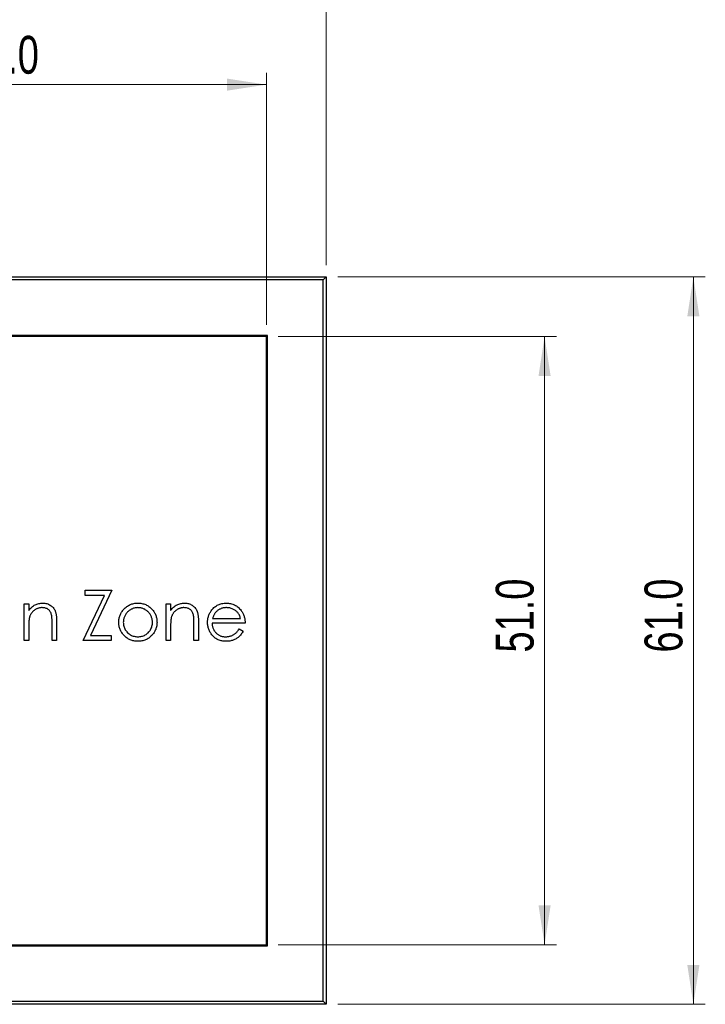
# Model space of a CAD drawing. Header units: millimetres. Extents: x 15 to 415, y 5 to 292.
# Tile 6 of 15: x 140 to 198, y 162 to 245. Entities that reach past the tile are written whole.
import ezdxf

# ---------------------------------------------------------------- set-up
doc = ezdxf.new("R2010")
doc.units = ezdxf.units.MM
doc.styles.add('SLDTEXTSTYLE0', font='TXT', dxfattribs={"width": 0.75})
doc.dimstyles.new('SLDDIMSTYLE0', dxfattribs={"dimtxt": 3.175, "dimasz": 3.302, "dimexe": 0, "dimexo": 0.0625, "dimgap": 0.79375, "dimtad": 1, "dimdec": 1, "dimrnd": 1e-09, "dimzin": 4, "dimdsep": 46, "dimtxsty": 'SLDTEXTSTYLE0', "dimsah": 1, "dimcen": 0.09, "dimadec": 0, "dimazin": 1, "dimtfac": 1, "dimtdec": 1, "dimtofl": 0, "dimtmove": 0, "dimatfit": 3, "dimfxl": 1, "dimfrac": 2, "dimtolj": 1, "dimtzin": 12, "dimarcsym": 0})

# ---------------------------------------------------------------- blocks, each defined once
blk = doc.blocks.new('_D')
at = {"color": 7, "linetype": 'Continuous', "lineweight": 0}
for p, q in [((161.752, 218.195), (185.066, 218.195)), ((184.066, 218.195), (184.066, 167.195)), ((161.752, 167.195), (185.066, 167.195))]:
    blk.add_line(p, q, dxfattribs=at)
at = {"color": 7, "linetype": 'Continuous', "lineweight": 18}
for points in [[(184.066, 218.195), (183.558, 214.893), (184.574, 214.893)], [(184.066, 167.195), (184.574, 170.497), (183.558, 170.497)]]:
    blk.add_solid(points, dxfattribs=at)
at = {"color": 7, "linetype": 'Continuous', "lineweight": 18, "insert": (179.973, 191.699), "char_height": 3.175, "attachment_point": 1, "rotation": 90, "style": 'SLDTEXTSTYLE0'}
blk.add_mtext('51.0', dxfattribs=at)
blk = doc.blocks.new('_D_1')
at = {"color": 7, "linetype": 'Continuous', "lineweight": 0}
for p, q in [((109.752, 219.195), (109.752, 240.327)), ((160.752, 219.195), (160.752, 240.327)), ((160.752, 239.327), (109.752, 239.327))]:
    blk.add_line(p, q, dxfattribs=at)
at = {"color": 7, "linetype": 'Continuous', "lineweight": 18}
for points in [[(109.752, 239.327), (113.054, 238.819), (113.054, 239.835)], [(160.752, 239.327), (157.45, 239.835), (157.45, 238.819)]]:
    blk.add_solid(points, dxfattribs=at)
at = {"color": 7, "linetype": 'Continuous', "lineweight": 18, "insert": (135.493, 243.42), "char_height": 3.175, "attachment_point": 1, "style": 'SLDTEXTSTYLE0'}
blk.add_mtext('51.0', dxfattribs=at)
blk = doc.blocks.new('_D_2')
at = {"color": 7, "linetype": 'Continuous', "lineweight": 0}
for p, q in [((104.752, 224.195), (104.752, 249.2)), ((165.752, 224.195), (165.752, 249.2)), ((104.752, 248.2), (165.752, 248.2))]:
    blk.add_line(p, q, dxfattribs=at)
at = {"color": 7, "linetype": 'Continuous', "lineweight": 18}
for points in [[(104.752, 248.2), (108.054, 247.692), (108.054, 248.708)], [(165.752, 248.2), (162.45, 248.708), (162.45, 247.692)]]:
    blk.add_solid(points, dxfattribs=at)
at = {"color": 7, "linetype": 'Continuous', "lineweight": 18, "insert": (135.493, 252.293), "char_height": 3.175, "attachment_point": 1, "style": 'SLDTEXTSTYLE0'}
blk.add_mtext('61.0', dxfattribs=at)
blk = doc.blocks.new('_D_3')
at = {"color": 7, "linetype": 'Continuous', "lineweight": 0}
for p, q in [((166.752, 223.195), (197.534, 223.195)), ((196.534, 162.195), (196.534, 223.195)), ((166.752, 162.195), (197.534, 162.195))]:
    blk.add_line(p, q, dxfattribs=at)
at = {"color": 7, "linetype": 'Continuous', "lineweight": 18}
for points in [[(196.534, 223.195), (196.026, 219.893), (197.042, 219.893)], [(196.534, 162.195), (197.042, 165.497), (196.026, 165.497)]]:
    blk.add_solid(points, dxfattribs=at)
at = {"color": 7, "linetype": 'Continuous', "lineweight": 18, "insert": (192.441, 191.699), "char_height": 3.175, "attachment_point": 1, "rotation": 90, "style": 'SLDTEXTSTYLE0'}
blk.add_mtext('61.0', dxfattribs=at)

msp = doc.modelspace()

# ---------------------------------------------------------------- linework, layer by layer
at = {"color": 7, "linetype": 'Continuous', "lineweight": 25}
for p, q in [((104.752, 223.195), (165.752, 223.195)), ((165.752, 223.195), (165.502, 222.945)), ((165.752, 223.195), (165.752, 162.195)), ((165.502, 222.945), (105.002, 222.945)), ((165.502, 162.445), (165.502, 222.945)), ((160.852, 218.295), (109.652, 218.295)), ((160.752, 218.195), (109.752, 218.195)), ((160.752, 167.195), (160.752, 218.195)), ((160.852, 167.095), (160.852, 218.295)), ((145.564, 196.928), (147.79, 196.928)), ((145.564, 196.494), (145.564, 196.928)), ((147.79, 196.928), (146.014, 193.129)), ((140.463, 195.788), (140.843, 195.788)), ((140.463, 192.695), (140.463, 195.788)), ((140.843, 195.788), (140.843, 195.23)), ((145.401, 192.695), (147.177, 196.494)), ((147.177, 196.494), (145.564, 196.494)), ((152.348, 195.788), (152.728, 195.788)), ((152.348, 192.695), (152.348, 195.788)), ((152.728, 195.788), (152.728, 195.23)), ((142.796, 192.695), (142.796, 194.15)), ((143.176, 194.275), (143.176, 192.695)), ((154.682, 192.695), (154.682, 194.15)), ((155.062, 194.275), (155.062, 192.695)), ((158.97, 194.16), (156.202, 194.16)), ((156.242, 194.54), (158.59, 194.54)), ((140.843, 193.813), (140.843, 192.695)), ((152.728, 193.813), (152.728, 192.695)), ((158.47, 193.672), (158.807, 193.495)), ((140.843, 192.695), (140.463, 192.695)), ((143.176, 192.695), (142.796, 192.695)), ((147.735, 192.695), (145.401, 192.695)), ((146.014, 193.129), (147.735, 193.129)), ((147.735, 193.129), (147.735, 192.695)), ((152.728, 192.695), (152.348, 192.695)), ((155.062, 192.695), (154.682, 192.695)), ((109.652, 167.095), (160.852, 167.095)), ((109.752, 167.195), (160.752, 167.195)), ((165.752, 162.195), (104.752, 162.195)), ((105.002, 162.445), (165.502, 162.445)), ((165.752, 162.195), (165.502, 162.445))]:
    msp.add_line(p, q, dxfattribs=at)
for points, knots in [([(140.843, 195.23), (140.883, 195.281), (140.962, 195.379), (141.093, 195.508), (141.231, 195.615), (141.377, 195.7), (141.529, 195.763), (141.686, 195.81), (141.851, 195.837), (141.963, 195.841), (142.02, 195.843)], [0, 0, 0, 0, 0.140976, 0.273569, 0.398988, 0.51993, 0.63811, 0.756589, 0.87686, 1, 1, 1, 1]), ([(142.02, 195.843), (142.077, 195.841), (142.189, 195.836), (142.352, 195.804), (142.504, 195.748), (142.645, 195.672), (142.773, 195.576), (142.884, 195.466), (142.977, 195.338), (143.039, 195.22), (143.079, 195.115), (143.105, 195.025), (143.127, 194.925), (143.146, 194.815), (143.159, 194.695), (143.169, 194.564), (143.176, 194.423), (143.176, 194.325), (143.176, 194.275)], [0, 0, 0, 0, 0.07724, 0.151178, 0.223488, 0.295543, 0.366976, 0.437131, 0.507044, 0.57856, 0.616614, 0.658756, 0.704491, 0.754803, 0.809332, 0.868274, 0.932073, 1, 1, 1, 1]), ([(148.811, 195.331), (148.85, 195.372), (148.927, 195.452), (149.057, 195.556), (149.193, 195.645), (149.338, 195.717), (149.49, 195.774), (149.65, 195.813), (149.817, 195.839), (149.931, 195.841), (149.989, 195.843)], [0, 0, 0, 0, 0.128498, 0.252713, 0.374819, 0.496436, 0.617911, 0.741288, 0.8687, 1, 1, 1, 1]), ([(149.989, 195.843), (150.047, 195.841), (150.161, 195.839), (150.328, 195.813), (150.487, 195.774), (150.639, 195.719), (150.782, 195.645), (150.919, 195.558), (151.048, 195.454), (151.125, 195.374), (151.165, 195.333)], [0, 0, 0, 0, 0.131751, 0.258332, 0.382134, 0.503804, 0.624693, 0.746871, 0.871514, 1, 1, 1, 1]), ([(152.728, 195.23), (152.769, 195.281), (152.848, 195.379), (152.979, 195.508), (153.117, 195.615), (153.262, 195.7), (153.414, 195.763), (153.572, 195.81), (153.737, 195.837), (153.849, 195.841), (153.905, 195.843)], [0, 0, 0, 0, 0.140976, 0.273569, 0.398988, 0.51993, 0.63811, 0.756589, 0.87686, 1, 1, 1, 1]), ([(153.905, 195.843), (153.963, 195.841), (154.075, 195.836), (154.238, 195.804), (154.39, 195.748), (154.531, 195.672), (154.658, 195.576), (154.77, 195.466), (154.863, 195.338), (154.924, 195.22), (154.965, 195.115), (154.991, 195.025), (155.013, 194.925), (155.032, 194.815), (155.044, 194.695), (155.054, 194.564), (155.062, 194.423), (155.062, 194.325), (155.062, 194.275)], [0, 0, 0, 0, 0.07724, 0.151178, 0.223488, 0.295543, 0.366976, 0.437131, 0.507044, 0.57856, 0.616614, 0.658756, 0.704491, 0.754803, 0.809332, 0.868274, 0.932073, 1, 1, 1, 1]), ([(156.178, 195.266), (156.217, 195.312), (156.292, 195.402), (156.42, 195.52), (156.558, 195.62), (156.705, 195.702), (156.863, 195.764), (157.029, 195.811), (157.205, 195.837), (157.326, 195.841), (157.387, 195.843)], [0, 0, 0, 0, 0.1288353, 0.2535893, 0.3746433, 0.49534, 0.6163248, 0.7397593, 0.8668423, 1, 1, 1, 1]), ([(157.387, 195.843), (157.451, 195.841), (157.575, 195.838), (157.757, 195.808), (157.929, 195.761), (158.09, 195.694), (158.242, 195.608), (158.384, 195.501), (158.517, 195.378), (158.594, 195.282), (158.633, 195.234)], [0, 0, 0, 0, 0.13204, 0.259033, 0.38188, 0.502258, 0.622752, 0.744743, 0.870109, 1, 1, 1, 1]), ([(141.953, 195.463), (141.923, 195.462), (141.862, 195.461), (141.773, 195.45), (141.686, 195.431), (141.601, 195.406), (141.519, 195.371), (141.438, 195.332), (141.361, 195.283), (141.287, 195.228), (141.217, 195.167), (141.153, 195.104), (141.095, 195.035), (141.043, 194.964), (140.998, 194.889), (140.959, 194.811), (140.926, 194.729), (140.909, 194.672), (140.901, 194.644)], [0, 0, 0, 0, 0.063986, 0.126627, 0.188984, 0.25023, 0.312351, 0.374574, 0.438148, 0.50292, 0.567974, 0.630771, 0.692935, 0.754398, 0.815218, 0.876117, 0.938015, 1, 1, 1, 1]), ([(142.751, 194.854), (142.739, 194.902), (142.714, 194.994), (142.653, 195.12), (142.576, 195.226), (142.481, 195.314), (142.371, 195.382), (142.245, 195.429), (142.104, 195.458), (142.005, 195.461), (141.953, 195.463)], [0, 0, 0, 0, 0.13552, 0.260833, 0.378476, 0.493178, 0.609281, 0.729981, 0.859261, 1, 1, 1, 1]), ([(148.387, 194.233), (148.388, 194.285), (148.391, 194.387), (148.41, 194.539), (148.443, 194.685), (148.49, 194.825), (148.55, 194.96), (148.623, 195.09), (148.71, 195.214), (148.777, 195.292), (148.811, 195.331)], [0, 0, 0, 0, 0.128919, 0.255238, 0.378679, 0.501088, 0.622714, 0.746241, 0.871589, 1, 1, 1, 1]), ([(149.988, 195.463), (149.947, 195.462), (149.866, 195.459), (149.746, 195.442), (149.631, 195.414), (149.521, 195.375), (149.415, 195.324), (149.313, 195.261), (149.216, 195.188), (149.125, 195.104), (149.041, 195.012), (148.968, 194.914), (148.906, 194.812), (148.854, 194.705), (148.815, 194.593), (148.787, 194.476), (148.77, 194.355), (148.768, 194.273), (148.766, 194.231)], [0, 0, 0, 0, 0.063846, 0.126044, 0.187165, 0.247399, 0.30838, 0.36978, 0.432584, 0.497641, 0.562401, 0.625557, 0.687332, 0.748313, 0.809791, 0.871768, 0.934836, 1, 1, 1, 1]), ([(151.209, 194.231), (151.208, 194.273), (151.205, 194.355), (151.188, 194.476), (151.16, 194.593), (151.121, 194.705), (151.07, 194.812), (151.006, 194.914), (150.933, 195.012), (150.849, 195.104), (150.758, 195.188), (150.66, 195.261), (150.559, 195.323), (150.453, 195.375), (150.343, 195.414), (150.228, 195.442), (150.109, 195.459), (150.028, 195.462), (149.988, 195.463)], [0, 0, 0, 0, 0.065185, 0.128274, 0.19027, 0.251768, 0.312769, 0.374793, 0.43797, 0.503047, 0.568125, 0.63095, 0.692369, 0.752973, 0.813641, 0.874355, 0.936573, 1, 1, 1, 1]), ([(151.165, 195.333), (151.198, 195.294), (151.266, 195.217), (151.351, 195.092), (151.426, 194.962), (151.485, 194.826), (151.532, 194.686), (151.565, 194.539), (151.585, 194.388), (151.587, 194.285), (151.589, 194.233)], [0, 0, 0, 0, 0.128157, 0.253834, 0.376506, 0.498534, 0.621368, 0.744565, 0.870634, 1, 1, 1, 1]), ([(153.839, 195.463), (153.809, 195.462), (153.748, 195.461), (153.659, 195.45), (153.572, 195.431), (153.486, 195.406), (153.405, 195.371), (153.324, 195.332), (153.247, 195.283), (153.173, 195.228), (153.103, 195.167), (153.039, 195.104), (152.981, 195.035), (152.929, 194.964), (152.884, 194.889), (152.845, 194.811), (152.812, 194.729), (152.795, 194.672), (152.787, 194.644)], [0, 0, 0, 0, 0.063986, 0.126627, 0.188984, 0.25023, 0.312351, 0.374574, 0.438148, 0.50292, 0.567974, 0.630771, 0.692935, 0.754398, 0.815218, 0.876117, 0.938015, 1, 1, 1, 1]), ([(154.637, 194.854), (154.624, 194.902), (154.6, 194.994), (154.539, 195.12), (154.461, 195.226), (154.367, 195.314), (154.257, 195.382), (154.131, 195.429), (153.99, 195.458), (153.891, 195.461), (153.839, 195.463)], [0, 0, 0, 0, 0.13552, 0.260833, 0.378476, 0.493178, 0.609281, 0.729981, 0.859261, 1, 1, 1, 1]), ([(155.822, 194.233), (155.823, 194.281), (155.826, 194.375), (155.842, 194.514), (155.87, 194.65), (155.909, 194.782), (155.959, 194.909), (156.021, 195.033), (156.094, 195.153), (156.15, 195.228), (156.178, 195.266)], [0, 0, 0, 0, 0.128045, 0.253768, 0.377428, 0.500551, 0.623296, 0.746578, 0.872348, 1, 1, 1, 1]), ([(156.61, 195.173), (156.59, 195.155), (156.549, 195.118), (156.494, 195.054), (156.442, 194.985), (156.394, 194.909), (156.351, 194.826), (156.31, 194.737), (156.273, 194.641), (156.252, 194.574), (156.242, 194.54)], [0, 0, 0, 0, 0.109984, 0.22258, 0.3385, 0.458709, 0.585535, 0.717518, 0.854667, 1, 1, 1, 1]), ([(157.407, 195.463), (157.369, 195.462), (157.294, 195.461), (157.184, 195.447), (157.078, 195.424), (156.975, 195.392), (156.878, 195.351), (156.783, 195.301), (156.694, 195.242), (156.638, 195.196), (156.61, 195.173)], [0, 0, 0, 0, 0.131092, 0.2591413, 0.3841618, 0.505992, 0.6290981, 0.7506691, 0.8740389, 1, 1, 1, 1]), ([(158.59, 194.54), (158.576, 194.591), (158.549, 194.688), (158.493, 194.822), (158.43, 194.941), (158.356, 195.045), (158.271, 195.137), (158.174, 195.217), (158.064, 195.289), (157.944, 195.35), (157.816, 195.401), (157.682, 195.436), (157.546, 195.459), (157.453, 195.462), (157.407, 195.463)], [0, 0, 0, 0, 0.0962401, 0.1852313, 0.2675005, 0.3444004, 0.4195949, 0.4968906, 0.5766379, 0.6602679, 0.7453866, 0.8300403, 0.9144742, 1, 1, 1, 1]), ([(158.633, 195.234), (158.66, 195.197), (158.713, 195.124), (158.78, 195.006), (158.838, 194.882), (158.884, 194.75), (158.922, 194.612), (158.949, 194.468), (158.965, 194.316), (158.968, 194.213), (158.97, 194.16)], [0, 0, 0, 0, 0.118522, 0.236255, 0.356174, 0.47725, 0.60154, 0.729618, 0.862158, 1, 1, 1, 1]), ([(140.901, 194.644), (140.896, 194.623), (140.886, 194.577), (140.875, 194.503), (140.865, 194.417), (140.856, 194.319), (140.851, 194.209), (140.845, 194.088), (140.843, 193.954), (140.843, 193.862), (140.843, 193.813)], [0, 0, 0, 0, 0.076995, 0.167615, 0.271052, 0.38946, 0.520843, 0.666399, 0.826094, 1, 1, 1, 1]), ([(142.796, 194.15), (142.796, 194.192), (142.796, 194.273), (142.794, 194.388), (142.791, 194.493), (142.786, 194.586), (142.779, 194.669), (142.772, 194.74), (142.763, 194.801), (142.755, 194.838), (142.751, 194.854)], [0, 0, 0, 0, 0.17885, 0.34211, 0.489826, 0.623254, 0.74008, 0.841483, 0.928908, 1, 1, 1, 1]), ([(149.989, 192.641), (149.932, 192.642), (149.818, 192.645), (149.653, 192.667), (149.496, 192.705), (149.347, 192.758), (149.205, 192.824), (149.072, 192.907), (148.948, 193.005), (148.833, 193.116), (148.729, 193.237), (148.637, 193.364), (148.559, 193.497), (148.496, 193.635), (148.447, 193.777), (148.412, 193.925), (148.39, 194.077), (148.388, 194.181), (148.387, 194.233)], [0, 0, 0, 0, 0.068742, 0.134635, 0.198324, 0.260825, 0.322714, 0.384555, 0.446913, 0.510958, 0.574931, 0.636685, 0.697483, 0.757134, 0.816966, 0.876818, 0.937663, 1, 1, 1, 1]), ([(148.766, 194.231), (148.768, 194.177), (148.772, 194.069), (148.804, 193.911), (148.856, 193.759), (148.927, 193.614), (149.016, 193.48), (149.12, 193.361), (149.24, 193.258), (149.372, 193.173), (149.515, 193.105), (149.667, 193.056), (149.825, 193.025), (149.933, 193.022), (149.988, 193.021)], [0, 0, 0, 0, 0.0847327, 0.1681787, 0.2514882, 0.3358407, 0.4198345, 0.5023449, 0.583649, 0.665931, 0.7487165, 0.8310473, 0.9144098, 1, 1, 1, 1]), ([(149.988, 193.021), (150.042, 193.022), (150.15, 193.025), (150.308, 193.056), (150.459, 193.105), (150.602, 193.172), (150.735, 193.258), (150.855, 193.36), (150.959, 193.481), (151.047, 193.614), (151.119, 193.759), (151.172, 193.911), (151.203, 194.069), (151.207, 194.177), (151.209, 194.231)], [0, 0, 0, 0, 0.085606, 0.168983, 0.250908, 0.333708, 0.416005, 0.49766, 0.579893, 0.663902, 0.748466, 0.831791, 0.915252, 1, 1, 1, 1]), ([(151.589, 194.233), (151.587, 194.181), (151.585, 194.077), (151.563, 193.925), (151.528, 193.777), (151.479, 193.635), (151.416, 193.497), (151.338, 193.364), (151.247, 193.237), (151.143, 193.116), (151.028, 193.005), (150.903, 192.908), (150.771, 192.824), (150.63, 192.757), (150.481, 192.705), (150.324, 192.667), (150.159, 192.645), (150.047, 192.642), (149.989, 192.641)], [0, 0, 0, 0, 0.062416, 0.123337, 0.183265, 0.243172, 0.302898, 0.363774, 0.425605, 0.489659, 0.553785, 0.616222, 0.677854, 0.739517, 0.802097, 0.865866, 0.931508, 1, 1, 1, 1]), ([(152.787, 194.644), (152.782, 194.623), (152.772, 194.577), (152.761, 194.503), (152.75, 194.417), (152.742, 194.319), (152.737, 194.209), (152.731, 194.088), (152.729, 193.954), (152.729, 193.862), (152.728, 193.813)], [0, 0, 0, 0, 0.0769955, 0.1676151, 0.2710524, 0.3894595, 0.5208428, 0.6663988, 0.8260936, 1, 1, 1, 1]), ([(154.682, 194.15), (154.682, 194.192), (154.682, 194.273), (154.68, 194.388), (154.677, 194.493), (154.672, 194.586), (154.665, 194.669), (154.658, 194.74), (154.649, 194.801), (154.641, 194.838), (154.637, 194.854)], [0, 0, 0, 0, 0.17885, 0.34211, 0.489826, 0.623254, 0.74008, 0.841483, 0.928908, 1, 1, 1, 1]), ([(157.378, 192.641), (157.319, 192.642), (157.203, 192.645), (157.034, 192.668), (156.875, 192.706), (156.726, 192.759), (156.587, 192.829), (156.458, 192.913), (156.339, 193.013), (156.232, 193.128), (156.137, 193.251), (156.052, 193.379), (155.981, 193.512), (155.924, 193.649), (155.877, 193.789), (155.845, 193.933), (155.826, 194.082), (155.823, 194.183), (155.822, 194.233)], [0, 0, 0, 0, 0.071579, 0.139629, 0.204797, 0.268135, 0.329814, 0.391301, 0.453434, 0.516552, 0.579631, 0.641119, 0.701294, 0.76081, 0.819932, 0.87892, 0.938983, 1, 1, 1, 1]), ([(156.202, 194.16), (156.204, 194.119), (156.207, 194.039), (156.225, 193.922), (156.251, 193.81), (156.289, 193.705), (156.335, 193.605), (156.391, 193.51), (156.458, 193.422), (156.533, 193.339), (156.616, 193.265), (156.703, 193.199), (156.796, 193.144), (156.894, 193.099), (156.997, 193.063), (157.104, 193.039), (157.216, 193.023), (157.292, 193.021), (157.331, 193.021)], [0, 0, 0, 0, 0.068385, 0.134476, 0.198391, 0.260753, 0.321829, 0.383037, 0.444653, 0.507398, 0.569825, 0.630778, 0.690929, 0.750945, 0.811049, 0.872331, 0.935004, 1, 1, 1, 1]), ([(157.331, 193.021), (157.369, 193.021), (157.444, 193.023), (157.556, 193.037), (157.666, 193.06), (157.774, 193.091), (157.878, 193.129), (157.973, 193.175), (158.062, 193.226), (158.144, 193.285), (158.224, 193.356), (158.303, 193.445), (158.388, 193.55), (158.441, 193.63), (158.47, 193.672)], [0, 0, 0, 0, 0.082592, 0.163879, 0.245659, 0.327726, 0.40861, 0.485749, 0.559169, 0.630268, 0.705306, 0.792065, 0.889796, 1, 1, 1, 1]), ([(158.807, 193.495), (158.78, 193.447), (158.728, 193.354), (158.638, 193.227), (158.543, 193.112), (158.441, 193.013), (158.332, 192.927), (158.218, 192.851), (158.096, 192.787), (157.968, 192.733), (157.832, 192.691), (157.688, 192.662), (157.536, 192.644), (157.432, 192.642), (157.378, 192.641)], [0, 0, 0, 0, 0.09337, 0.181661, 0.265874, 0.346355, 0.4246, 0.501903, 0.579992, 0.658443, 0.738672, 0.821894, 0.908801, 1, 1, 1, 1])]:
    msp.add_open_spline(points, degree=3, knots=knots, dxfattribs=at)

# ---------------------------------------------------------------- dimensions: what is measured, and where the dimension line sits
at = {"color": 7, "linetype": 'Continuous', "lineweight": 18}
for base, p1, p2, picture, middle in [((165.752, 248.2), (104.752, 223.195), (165.752, 223.195), '_D_2', (139.597, 248.2)), ((109.752, 239.327), (160.752, 218.195), (109.752, 218.195), '_D_1', (139.597, 239.327))]:
    dim = msp.add_linear_dim(base=base, p1=p1, p2=p2, dimstyle='SLDDIMSTYLE0', dxfattribs=at)
    dim.commit()
    dim.dimension.update_dxf_attribs({"geometry": picture, "text_midpoint": middle, "dimtype": 160})
for base, p1, p2, picture, middle in [((196.534, 223.195), (165.752, 162.195), (165.752, 223.195), '_D_3', (196.534, 195.803)), ((184.066, 167.195), (160.752, 218.195), (160.752, 167.195), '_D', (184.066, 195.803))]:
    dim = msp.add_linear_dim(base=base, p1=p1, p2=p2, angle=90, dimstyle='SLDDIMSTYLE0', dxfattribs=at)
    dim.commit()
    dim.dimension.update_dxf_attribs({"geometry": picture, "text_midpoint": middle, "dimtype": 160})

doc.saveas('drawing.dxf')
